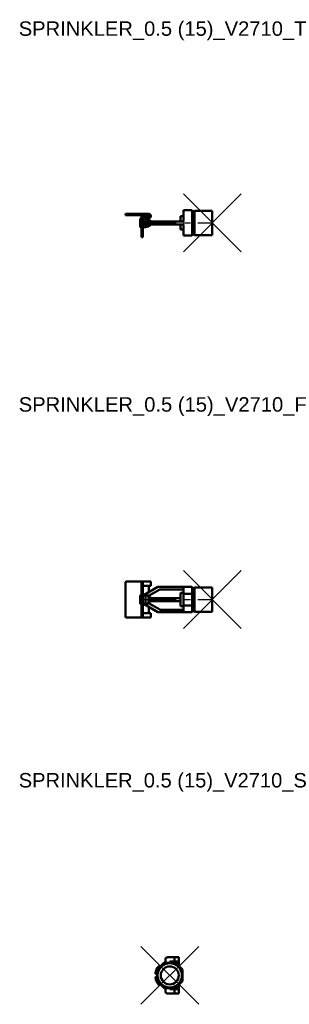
# Model space of a CAD drawing. Header units: inches. Extents: x 7.8 to 17.2, y 12 to 46.1.
import ezdxf

# ---------------------------------------------------------------- set-up
doc = ezdxf.new("R2010")
doc.units = ezdxf.units.IN
doc.header["$MEASUREMENT"] = 0
doc.header["$PDMODE"] = 3
doc.linetypes.add('CENTER', pattern=[2, 1.25, -0.25, 0.25, -0.25])
for name, color, linetype in [('CL', 1, 'CENTER'), ('NODES', 4, 'Continuous'), ('VIC_INFO', 30, 'Continuous')]:
    doc.layers.add(name, color=color, linetype=linetype)
doc.layers.add('REF', color=2, linetype='Continuous', true_color=0xffff00)
doc.layers.add('Visible (ANSI)', color=7, linetype='Continuous', lineweight=50)
doc.styles.get("Standard").update_dxf_attribs({"font": 'arial.ttf'})

# ---------------------------------------------------------------- blocks, each defined once
blk = doc.blocks.new('Sprinkler_NPT_SW_0.5 (15)_V2710_T', base_point=(1.5, 0.029))
at = {"layer": 'CL'}
blk.add_line((-1, 0.029), (1.5, 0.029), dxfattribs=at)
at = {"layer": 'NODES'}
blk.add_point((1.5, 0.029), dxfattribs=at)
at = {"layer": 'Visible (ANSI)'}
for p, q in [((-1.5, 0.341), (-1.5, 0.301)), ((-1.5, 0.341), (-1.475, 0.341)), ((-0.7, 0.341), (-1.475, 0.341)), ((0.5, 0.466), (0.5, 0.224)), ((0.5, 0.466), (0.51, 0.466)), ((0.79, 0.466), (0.51, 0.466)), ((0.8, 0.224), (0.8, 0.456)), ((0.879, 0.449), (0.879, -0.391)), ((1.5, 0.449), (0.879, 0.449)), ((1.5, 0.449), (1.5, -0.391)), ((-1.475, 0.301), (-1.5, 0.301)), ((-0.7, 0.301), (-1.475, 0.301)), ((-1, -0.096), (-1, 0.154)), ((-0.975, 0.179), (-0.95, 0.179)), ((-0.91, 0.254), (-0.95, 0.254)), ((-0.95, 0.254), (-0.95, 0.156)), ((-0.95, -0.059), (-0.95, 0.156)), ((-0.91, 0.254), (-0.91, 0.223)), ((-0.91, 0.156), (-0.91, -0.059)), ((-0.902, 0.179), (-0.81, 0.179)), ((-0.86, 0.079), (-0.88, 0.079)), ((-0.88, 0.079), (-0.88, 0.029)), ((-0.88, 0.029), (-0.88, -0.021)), ((-0.875, 0.231), (-0.7, 0.231)), ((-0.7, 0.191), (-0.875, 0.191)), ((-0.86, 0.079), (-0.385, 0.079)), ((-0.71, 0.152), (-0.81, 0.179)), ((-0.81, 0.104), (-0.81, 0.179)), ((-0.71, 0.152), (-0.71, 0.101)), ((-0.687, 0.129), (-0.71, 0.129)), ((-0.71, 0.083), (-0.71, 0.101)), ((-0.639, 0.101), (-0.687, 0.129)), ((-0.687, 0.129), (-0.687, 0.079)), ((-0.639, 0.101), (-0.639, 0.079)), ((-0.539, 0.079), (-0.611, 0.088)), ((-0.379, 0.079), (-0.385, 0.079)), ((-0.379, 0.079), (0.51, 0.079)), ((0.5, 0.259), (0.4, 0.259)), ((0.4, 0.259), (0.4, 0.079)), ((0.5, 0.224), (0.5, 0.079)), ((0.8, 0.029), (0.8, 0.224)), ((0.8, -0.167), (0.8, 0.029)), ((-0.975, -0.121), (-0.95, -0.121)), ((-0.95, -0.121), (-0.95, -0.059)), ((-0.95, -0.121), (-0.91, -0.121)), ((-0.95, -0.121), (-0.95, -0.155)), ((-0.95, -0.324), (-0.95, -0.155)), ((-0.95, -0.354), (-0.95, -0.324)), ((-0.91, -0.059), (-0.91, -0.121)), ((-0.91, -0.121), (-0.81, -0.121)), ((-0.91, -0.155), (-0.91, -0.121)), ((-0.91, -0.155), (-0.91, -0.324)), ((-0.91, -0.324), (-0.91, -0.354)), ((-0.88, -0.021), (-0.86, -0.021)), ((-0.385, -0.021), (-0.86, -0.021)), ((-0.81, -0.121), (-0.81, -0.047)), ((-0.71, -0.095), (-0.81, -0.121)), ((-0.71, -0.043), (-0.71, -0.025)), ((-0.71, -0.043), (-0.71, -0.095)), ((-0.687, -0.071), (-0.71, -0.071)), ((-0.687, -0.021), (-0.687, -0.071)), ((-0.639, -0.044), (-0.687, -0.071)), ((-0.639, -0.021), (-0.639, -0.044)), ((-0.539, -0.021), (-0.611, -0.031)), ((-0.385, -0.021), (-0.379, -0.021)), ((0.51, -0.021), (-0.379, -0.021)), ((0.4, -0.021), (0.4, -0.201)), ((0.5, -0.201), (0.4, -0.201)), ((0.5, -0.021), (0.5, -0.167)), ((0.5, -0.167), (0.5, -0.409)), ((0.8, -0.399), (0.8, -0.167)), ((-0.95, -0.354), (-0.95, -0.466)), ((-0.95, -0.466), (-0.91, -0.466)), ((-0.95, -0.466), (-0.95, -0.466)), ((-0.91, -0.466), (-0.91, -0.354)), ((-0.91, -0.466), (-0.91, -0.466)), ((0.51, -0.409), (0.5, -0.409)), ((0.79, -0.409), (0.51, -0.409)), ((1.5, -0.391), (0.879, -0.391))]:
    blk.add_line(p, q, dxfattribs=at)
for centre, radius, start, end in [((-0.7, 0.266), 0.075, 270, 90), ((0.79, 0.456), 0.01, 0, 90), ((0.84, 0.456), 0.04, 180, 349.1931), ((-0.975, 0.154), 0.025, 90, 180), ((-0.875, 0.156), 0.075, 90, 180), ((-0.875, 0.156), 0.035, 90, 180), ((-0.7, 0.266), 0.035, 270, 90), ((-0.614, 0.064), 0.025, 82.2316, 143.1301), ((-0.975, -0.096), 0.025, 180, 270), ((-0.614, -0.006), 0.025, 216.8699, 277.7684), ((0.79, -0.399), 0.01, 270, 0), ((0.84, -0.399), 0.04, 10.8069, 180)]:
    blk.add_arc(centre, radius, start, end, dxfattribs=at)
for points, knots in [([(-0.81, 0.104), (-0.81, 0.103), (-0.81, 0.102), (-0.809, 0.1), (-0.808, 0.099), (-0.805, 0.096), (-0.803, 0.095), (-0.796, 0.091), (-0.79, 0.089), (-0.765, 0.082), (-0.736, 0.079), (-0.703, 0.079)], [0, 0, 0, 0, 0.0099722, 0.0099722, 0.0215109, 0.0215109, 0.0407135, 0.0407135, 0.0850667, 0.0850667, 0.2393475, 0.2393475, 0.2393475, 0.2393475]), ([(-0.703, -0.021), (-0.72, -0.021), (-0.738, -0.022), (-0.77, -0.026), (-0.784, -0.029), (-0.798, -0.034), (-0.803, -0.037), (-0.807, -0.04), (-0.808, -0.042), (-0.809, -0.044), (-0.81, -0.044), (-0.81, -0.046), (-0.81, -0.046), (-0.81, -0.047)], [0, 0, 0, 0, 0.1270019, 0.1270019, 0.2537019, 0.2537019, 0.3070158, 0.3070158, 0.3275991, 0.3275991, 0.3368332, 0.3368332, 0.3458559, 0.3458559, 0.3458559, 0.3458559]), ([(-0.71, -0.025), (-0.709, -0.025), (-0.707, -0.024), (-0.7, -0.022), (-0.694, -0.021), (-0.688, -0.021)], [0.09220199, 0.09220199, 0.09220199, 0.09220199, 0.10548276, 0.10548276, 0.15862788, 0.15862788, 0.15862788, 0.15862788])]:
    blk.add_open_spline(points, degree=3, knots=knots, dxfattribs=at)
blk.add_open_spline([(-0.688, 0.079), (-0.695, 0.079), (-0.703, 0.08), (-0.71, 0.083)], degree=3, dxfattribs=at)
at = {"layer": 'VIC_INFO'}
for tag, p, flags in [('VIC_MARK', (0, 0), 1), ('VIC_AREA', (0, 0), 1), ('VIC_ZONE', (0, 0), 1), ('VIC_SEQUENCE', (0, 0), 1), ('SERVICE', (0, 0), 1), ('MANUFACTURER', (0, 0), 1), ('ENDCOND', (0, 0), 1), ('SIZE', (-0.619, -0.503), 9), ('SIZE_MM', (-0.619, -0.691), 9), ('UID', (0.231, -0.503), 9), ('DESC', (0.231, -0.683), 9), ('WGHT', (-0.619, -0.878), 9), ('P/N_1', (-0.619, -1.066), 9), ('USER_1', (0.231, -0.878), 9), ('USER_2', (0.231, -1.066), 9), ('P/N_2', (-0.619, -1.253), 9), ('PCS', (0.231, -1.253), 9), ('URL', (-0.618, -1.541), 9), ('STYLENO', (0.234, -1.514), 9)]:
    blk.add_attdef(tag, p, '', height=0.125, dxfattribs=dict(at, flags=flags))
blk = doc.blocks.new('Sprinkler_NPT_SW_0.5 (15)_V2710_F', base_point=(1.5, 0))
at = {"layer": 'CL'}
blk.add_line((-1, 0), (1.5, 0), dxfattribs=at)
at = {"layer": 'NODES'}
blk.add_point((1.5, 0), dxfattribs=at)
at = {"layer": 'Visible (ANSI)'}
for p, q in [((-1.5, 0.6), (-1.5, -0.6)), ((-0.95, 0.625), (-1.475, 0.625)), ((-0.91, 0.625), (-0.95, 0.625)), ((-0.95, 0.562), (-0.95, 0.625)), ((-0.95, 0.562), (-0.95, 0.329)), ((-0.875, 0.625), (-0.91, 0.625)), ((-0.91, 0.625), (-0.91, 0.562)), ((-0.91, 0.562), (-0.91, 0.329)), ((-0.91, 0.475), (-0.875, 0.475)), ((-0.7, 0.625), (-0.875, 0.625)), ((-0.875, 0.475), (-0.7, 0.475)), ((-0.385, 0.436), (-0.86, 0.162)), ((-0.7, 0.625), (-0.625, 0.625)), ((-0.7, 0.475), (-0.625, 0.475)), ((-0.7, 0.254), (-0.7, 0.45)), ((-0.688, 0.136), (-0.32, 0.348)), ((-0.625, 0.475), (-0.625, 0.625)), ((0.51, 0.437), (-0.379, 0.437)), ((-0.314, 0.35), (0.5, 0.35)), ((0.5, 0.427), (0.5, 0.186)), ((0.79, 0.437), (0.51, 0.437)), ((0.8, 0.196), (0.8, 0.427)), ((0.879, 0.42), (0.879, -0.42)), ((1.5, 0.42), (0.879, 0.42)), ((1.5, 0.42), (1.5, -0.42)), ((-1, -0.125), (-1, 0.125)), ((-0.975, 0.15), (-0.95, 0.15)), ((-0.95, 0.329), (-0.91, 0.329)), ((-0.95, 0.322), (-0.95, 0.329)), ((-0.95, 0.322), (-0.95, 0.073)), ((-0.95, 0.05), (-0.95, 0.073)), ((-0.95, -0.05), (-0.95, 0.05)), ((-0.95, 0.05), (-0.91, 0.05)), ((-0.91, 0.329), (-0.91, 0.322)), ((-0.91, 0.073), (-0.91, 0.322)), ((-0.91, 0.15), (-0.88, 0.15)), ((-0.91, 0.073), (-0.91, 0.05)), ((-0.91, -0.05), (-0.91, 0.05)), ((-0.86, 0.162), (-0.88, 0.15)), ((-0.88, 0.15), (-0.88, 0.141)), ((-0.703, 0.141), (-0.88, 0.141)), ((-0.81, -0.13), (-0.81, 0.13)), ((-0.71, 0.123), (-0.688, 0.136)), ((-0.71, 0.1), (-0.71, 0.123)), ((-0.687, 0.1), (-0.71, 0.1)), ((-0.71, 0.1), (-0.71, -0.1)), ((-0.7, 0.1), (-0.7, 0.129)), ((-0.639, 0.072), (-0.687, 0.1)), ((-0.687, 0.1), (-0.687, -0.1)), ((-0.639, 0.072), (-0.639, -0.072)), ((-0.539, 0.05), (-0.611, 0.06)), ((0.4, 0.05), (-0.539, 0.05)), ((-0.539, 0.05), (-0.539, -0.05)), ((0.5, 0.23), (0.4, 0.23)), ((0.4, 0.23), (0.4, -0.23)), ((0.5, -0.186), (0.5, 0.186)), ((0.79, 0.2), (0.51, 0.2)), ((0.8, 0), (0.8, 0.196)), ((0.8, -0.196), (0.8, 0)), ((-0.975, -0.15), (-0.95, -0.15)), ((-0.95, -0.073), (-0.95, -0.05)), ((-0.91, -0.05), (-0.95, -0.05)), ((-0.95, -0.322), (-0.95, -0.073)), ((-0.95, -0.329), (-0.95, -0.322)), ((-0.95, -0.562), (-0.95, -0.329)), ((-0.95, -0.329), (-0.91, -0.329)), ((-0.91, -0.05), (-0.91, -0.073)), ((-0.91, -0.073), (-0.91, -0.322)), ((-0.91, -0.15), (-0.88, -0.15)), ((-0.91, -0.322), (-0.91, -0.329)), ((-0.91, -0.562), (-0.91, -0.329)), ((-0.88, -0.141), (-0.88, -0.15)), ((-0.703, -0.141), (-0.88, -0.141)), ((-0.88, -0.15), (-0.86, -0.162)), ((-0.86, -0.162), (-0.385, -0.436)), ((-0.687, -0.1), (-0.71, -0.1)), ((-0.71, -0.123), (-0.71, -0.1)), ((-0.688, -0.136), (-0.71, -0.123)), ((-0.7, -0.129), (-0.7, -0.1)), ((-0.7, -0.45), (-0.7, -0.254)), ((-0.32, -0.348), (-0.688, -0.136)), ((-0.639, -0.072), (-0.687, -0.1)), ((-0.539, -0.05), (-0.611, -0.06)), ((0.4, -0.05), (-0.539, -0.05)), ((0.5, -0.23), (0.4, -0.23)), ((0.5, -0.186), (0.5, -0.428)), ((0.79, -0.2), (0.51, -0.2)), ((0.8, -0.428), (0.8, -0.196)), ((-1.475, -0.625), (-0.95, -0.625)), ((-0.95, -0.625), (-0.95, -0.562)), ((-0.95, -0.625), (-0.91, -0.625)), ((-0.91, -0.475), (-0.875, -0.475)), ((-0.91, -0.562), (-0.91, -0.625)), ((-0.875, -0.625), (-0.91, -0.625)), ((-0.875, -0.475), (-0.7, -0.475)), ((-0.7, -0.625), (-0.875, -0.625)), ((-0.625, -0.475), (-0.7, -0.475)), ((-0.7, -0.625), (-0.625, -0.625)), ((-0.625, -0.625), (-0.625, -0.475)), ((-0.379, -0.438), (0.51, -0.438)), ((0.5, -0.35), (-0.314, -0.35)), ((0.51, -0.438), (0.79, -0.438)), ((1.5, -0.42), (0.879, -0.42))]:
    blk.add_line(p, q, dxfattribs=at)
for centre, radius, start, end in [((-1.475, 0.6), 0.025, 90, 180), ((-0.675, 0.45), 0.025, 90, 180), ((-0.379, 0.425), 0.0125, 90, 120), ((-0.314, 0.338), 0.0125, 90, 120), ((0.51, 0.427), 0.01, 90, 180), ((0.79, 0.427), 0.01, 0, 90), ((0.84, 0.427), 0.04, 180, 349.1931), ((-0.975, 0.125), 0.025, 90, 180), ((-0.614, 0.035), 0.025, 82.2316, 180), ((-0.975, -0.125), 0.025, 180, 270), ((-0.614, -0.035), 0.025, 180, 277.7684), ((-1.475, -0.6), 0.025, 180, 270), ((-0.675, -0.45), 0.025, 180, 270), ((-0.379, -0.425), 0.0125, 240, 270), ((-0.314, -0.338), 0.0125, 240, 270), ((0.51, -0.428), 0.01, 180, 270), ((0.79, -0.428), 0.01, 270, 0), ((0.84, -0.428), 0.04, 10.8069, 180)]:
    blk.add_arc(centre, radius, start, end, dxfattribs=at)
for centre, major_axis, ratio, start_param, end_param in [((0.51, 0.186), (0, 0.0141), 0.707209, 0, 1.570796), ((0.79, 0.196), (0.01, 0), 0.414299, 0, 1.570796), ((0.51, -0.186), (0, -0.0141), 0.707209, 4.712389, 6.283185), ((0.79, -0.196), (0.01, 0), 0.414299, 4.712389, 6.283185)]:
    blk.add_ellipse(centre, major_axis=major_axis, ratio=ratio, start_param=start_param, end_param=end_param, dxfattribs=at)
for points, knots in [([(-0.88, 0.141), (-0.878, 0.145), (-0.875, 0.149), (-0.869, 0.156), (-0.864, 0.159), (-0.86, 0.162)], [0, 0, 0, 0, 0.03322895, 0.03322895, 0.07329832, 0.07329832, 0.07329832, 0.07329832]), ([(-0.703, 0.141), (-0.72, 0.141), (-0.738, 0.141), (-0.77, 0.14), (-0.784, 0.138), (-0.798, 0.136), (-0.803, 0.135), (-0.807, 0.133), (-0.808, 0.132), (-0.809, 0.131), (-0.81, 0.131), (-0.81, 0.13), (-0.81, 0.13), (-0.81, 0.13)], [0, 0, 0, 0, 0.1270019, 0.1270019, 0.2537019, 0.2537019, 0.3070158, 0.3070158, 0.3275991, 0.3275991, 0.3368332, 0.3368332, 0.3458559, 0.3458559, 0.3458559, 0.3458559]), ([(-0.86, -0.162), (-0.864, -0.159), (-0.868, -0.156), (-0.875, -0.149), (-0.878, -0.145), (-0.88, -0.141)], [0, 0, 0, 0, 0.03956174, 0.03956174, 0.07331129, 0.07331129, 0.07331129, 0.07331129]), ([(-0.81, -0.13), (-0.81, -0.13), (-0.81, -0.131), (-0.809, -0.132), (-0.808, -0.133), (-0.805, -0.134), (-0.803, -0.135), (-0.796, -0.137), (-0.79, -0.138), (-0.765, -0.14), (-0.736, -0.141), (-0.703, -0.141)], [0, 0, 0, 0, 0.0099722, 0.0099722, 0.0215109, 0.0215109, 0.0407135, 0.0407135, 0.0850667, 0.0850667, 0.2393475, 0.2393475, 0.2393475, 0.2393475])]:
    blk.add_open_spline(points, degree=3, knots=knots, dxfattribs=at)
at = {"layer": 'VIC_INFO'}
for tag, p, flags in [('VIC_MARK', (0, 0), 1), ('VIC_AREA', (0, 0), 1), ('VIC_ZONE', (0, 0), 1), ('VIC_SEQUENCE', (0, 0), 1), ('SERVICE', (0, 0), 1), ('MANUFACTURER', (0, 0), 1), ('ENDCOND', (0, 0), 1), ('SIZE', (-0.619, -0.503), 9), ('SIZE_MM', (-0.619, -0.691), 9), ('UID', (0.231, -0.503), 9), ('DESC', (0.231, -0.683), 9), ('WGHT', (-0.619, -0.878), 9), ('P/N_1', (-0.619, -1.066), 9), ('USER_1', (0.231, -0.878), 9), ('USER_2', (0.231, -1.066), 9), ('P/N_2', (-0.619, -1.253), 9), ('PCS', (0.231, -1.253), 9), ('URL', (-0.618, -1.541), 9), ('STYLENO', (0.234, -1.514), 9)]:
    blk.add_attdef(tag, p, '', height=0.125, dxfattribs=dict(at, flags=flags))
blk = doc.blocks.new('Sprinkler_NPT_SW_0.5 (15)_V2710_S', base_point=(0.029, 0))
at = {"layer": 'CL'}
blk.add_line((0.029, 0), (0.029, 0), dxfattribs=at)
at = {"layer": 'NODES'}
blk.add_point((0.029, 0), dxfattribs=at)
at = {"layer": 'Visible (ANSI)'}
for p, q in [((-0.174, 0.435), (-0.409, 0.2)), ((0.224, 0.437), (-0.167, 0.437)), ((-0.121, 0.562), (-0.121, 0.437)), ((0.156, 0.625), (-0.059, 0.625)), ((0.029, 0.475), (0.156, 0.475)), ((0.029, 0.475), (0.029, 0.437)), ((0.191, 0.625), (0.156, 0.625)), ((0.156, 0.475), (0.191, 0.475)), ((0.191, 0.625), (0.191, 0.475)), ((0.191, 0.625), (0.341, 0.625)), ((0.191, 0.475), (0.337, 0.475)), ((0.466, 0.2), (0.232, 0.435)), ((0.301, 0.475), (0.301, 0.45)), ((0.301, 0.365), (0.301, 0.45)), ((0.341, 0.45), (0.341, 0.625)), ((0.341, 0.325), (0.341, 0.45)), ((-0.446, 0.05), (-0.409, 0.05)), ((-0.409, 0.2), (-0.409, -0.2)), ((-0.409, 0.2), (-0.399, 0.196)), ((-0.305, 0.304), (-0.324, 0.323)), ((0.466, 0.2), (0.456, 0.196)), ((0.466, -0.2), (0.466, 0.2)), ((-0.446, -0.05), (-0.409, -0.05)), ((-0.409, -0.2), (-0.399, -0.196)), ((-0.409, -0.2), (-0.174, -0.435)), ((-0.305, -0.304), (-0.324, -0.323)), ((0.232, -0.435), (0.466, -0.2)), ((0.341, -0.45), (0.341, -0.325)), ((0.466, -0.2), (0.456, -0.196)), ((-0.167, -0.437), (0.224, -0.437)), ((-0.121, -0.562), (-0.121, -0.437)), ((0.156, -0.625), (-0.059, -0.625)), ((0.029, -0.437), (0.029, -0.475)), ((0.029, -0.475), (0.156, -0.475)), ((0.156, -0.475), (0.191, -0.475)), ((0.191, -0.625), (0.156, -0.625)), ((0.191, -0.625), (0.191, -0.475)), ((0.337, -0.475), (0.191, -0.475)), ((0.191, -0.625), (0.341, -0.625)), ((0.301, -0.45), (0.301, -0.365)), ((0.301, -0.45), (0.301, -0.475)), ((0.341, -0.625), (0.341, -0.45))]:
    blk.add_line(p, q, dxfattribs=at)
for radius in [0.42, 0.311]:
    blk.add_circle((0.029, 0), radius, dxfattribs=at)
for centre, radius, start, end in [((-0.167, 0.427), 0.01, 90, 134.9917), ((-0.059, 0.562), 0.0625, 90, 180), ((0.224, 0.427), 0.01, 45.0083, 90), ((0.029, 0), 0.5, 139.9255, 171.6145), ((-0.446, 0.07), 0.02, 171.6145, 270), ((-0.339, 0.309), 0.02, 45, 139.9255), ((-0.446, -0.07), 0.02, 90, 188.3855), ((0.029, 0), 0.5, 188.3855, 220.0745), ((-0.339, -0.309), 0.02, 220.0745, 315), ((-0.167, -0.427), 0.01, 225.0083, 270), ((-0.059, -0.562), 0.0625, 180, 270), ((0.224, -0.427), 0.01, 270, 314.9917)]:
    blk.add_arc(centre, radius, start, end, dxfattribs=at)
for points, knots in [([(0.341, 0.45), (0.341, 0.453), (0.341, 0.456), (0.341, 0.463), (0.341, 0.465), (0.341, 0.47), (0.34, 0.472), (0.339, 0.474), (0.338, 0.475), (0.337, 0.475)], [0.2001561, 0.2001561, 0.2001561, 0.2001561, 0.22409359, 0.22409359, 0.24803107, 0.24803107, 0.27254172, 0.27254172, 0.29705238, 0.29705238, 0.29705238, 0.29705238]), ([(0.337, -0.475), (0.338, -0.475), (0.339, -0.474), (0.34, -0.472), (0.341, -0.47), (0.341, -0.465), (0.341, -0.463), (0.341, -0.456), (0.341, -0.453), (0.341, -0.45)], [-0.09689628, -0.09689628, -0.09689628, -0.09689628, -0.07238563, -0.07238563, -0.04787498, -0.04787498, -0.02393749, -0.02393749, 0, 0, 0, 0])]:
    blk.add_open_spline(points, degree=3, knots=knots, dxfattribs=at)
at = {"layer": 'VIC_INFO'}
for tag, p, flags in [('VIC_MARK', (0, 0), 1), ('VIC_AREA', (0, 0), 1), ('VIC_ZONE', (0, 0), 1), ('VIC_SEQUENCE', (0, 0), 1), ('SERVICE', (0, 0), 1), ('MANUFACTURER', (0, 0), 1), ('ENDCOND', (0, 0), 1), ('SIZE', (-0.619, -0.503), 9), ('SIZE_MM', (-0.619, -0.691), 9), ('UID', (0.231, -0.503), 9), ('DESC', (0.231, -0.683), 9), ('WGHT', (-0.619, -0.878), 9), ('P/N_1', (-0.619, -1.066), 9), ('USER_1', (0.231, -0.878), 9), ('USER_2', (0.231, -1.066), 9), ('P/N_2', (-0.619, -1.253), 9), ('PCS', (0.231, -1.253), 9), ('URL', (-0.618, -1.541), 9), ('STYLENO', (0.234, -1.514), 9)]:
    blk.add_attdef(tag, p, '', height=0.125, dxfattribs=dict(at, flags=flags))

msp = doc.modelspace()

# ---------------------------------------------------------------- block references
for name, p in [('Sprinkler_NPT_SW_0.5 (15)_V2710_T', (14.5, 39.029)), ('Sprinkler_NPT_SW_0.5 (15)_V2710_F', (14.5, 26)), ('Sprinkler_NPT_SW_0.5 (15)_V2710_S', (13.029, 13))]:
    msp.add_blockref(name, p)

# ---------------------------------------------------------------- texts
at = {"layer": 'REF'}
for s, p in [('SPRINKLER_0.5 (15)_V2710_T', (7.8, 45.5)), ('SPRINKLER_0.5 (15)_V2710_F', (7.8, 32.5)), ('SPRINKLER_0.5 (15)_V2710_S', (7.8, 19.5))]:
    msp.add_text(s, height=0.5, dxfattribs=at).set_placement(p)

doc.saveas('drawing.dxf')
